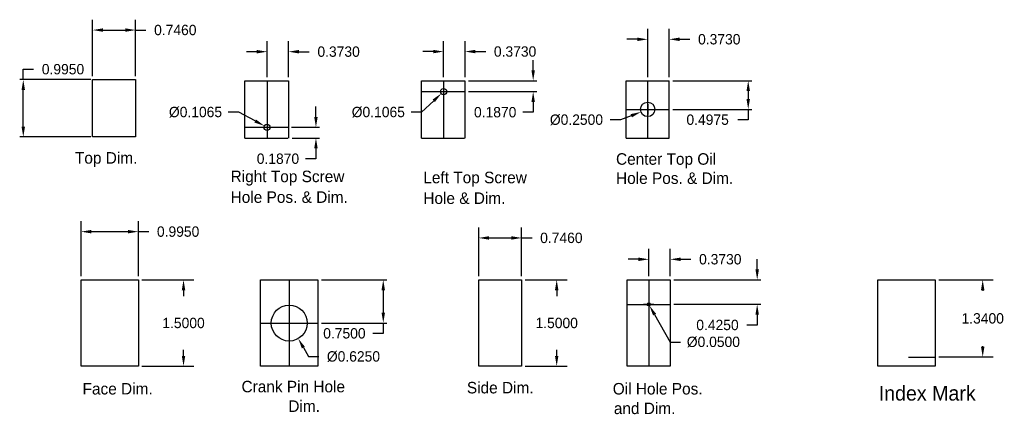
# Model space of a CAD drawing. Header units: millimetres. Extents: x 84.8 to 101.9, y 266 to 272.9.
import ezdxf

# ---------------------------------------------------------------- set-up
doc = ezdxf.new("R2010")
doc.units = ezdxf.units.MM
doc.dimstyles.get("Standard").update_dxf_attribs({"dimtxt": 0.18, "dimasz": 0.18, "dimexe": 0.18, "dimexo": 0.0625, "dimgap": 0.09, "dimtad": 0, "dimtih": 1, "dimtoh": 1, "dimdec": 4, "dimzin": 0, "dimdsep": 46, "dimtxsty": 'Standard', "dimcen": 0.09, "dimadec": 0, "dimazin": 0, "dimtfac": 1, "dimtdec": 4, "dimtofl": 0, "dimtmove": 0, "dimatfit": 3, "dimfxl": 1, "dimtolj": 1, "dimtzin": 0, "dimarcsym": 0})

# ---------------------------------------------------------------- blocks, each defined once
blk = doc.blocks.new('*D1')
at = {"color": 0, "linetype": 'ByBlock', "lineweight": -2}
for p, q in [((85.841, 268.422), (85.841, 269.377)), ((86.836, 268.422), (86.836, 269.377)), ((86.021, 269.197), (86.656, 269.197)), ((86.836, 269.197), (87.016, 269.197))]:
    blk.add_line(p, q, dxfattribs=at)
at = {"color": 0, "linetype": 'ByBlock'}
for points in [[(85.841, 269.197), (86.021, 269.167), (86.021, 269.227)], [(86.836, 269.197), (86.656, 269.167), (86.656, 269.227)]]:
    blk.add_solid(points, dxfattribs=at)
at = {"layer": 'DEFPOINTS', "color": 0, "linetype": 'ByBlock'}
for p in [(85.841, 268.36), (86.836, 268.36)]:
    blk.add_point(p, dxfattribs=at)
at = {"color": 0, "linetype": 'ByBlock', "lineweight": -2, "insert": (87.526, 269.197), "char_height": 0.18, "attachment_point": 5}
blk.add_mtext('\\A1;0.9950', dxfattribs=at)
blk = doc.blocks.new('*D2')
at = {"color": 0, "linetype": 'ByBlock', "lineweight": -2}
for p, q in [((86.898, 268.36), (87.8, 268.36)), ((87.62, 268.18), (87.62, 268.075)), ((87.62, 267.04), (87.62, 267.145)), ((86.898, 266.86), (87.8, 266.86))]:
    blk.add_line(p, q, dxfattribs=at)
at = {"color": 0, "linetype": 'ByBlock'}
for points in [[(87.62, 268.36), (87.59, 268.18), (87.65, 268.18)], [(87.62, 266.86), (87.59, 267.04), (87.65, 267.04)]]:
    blk.add_solid(points, dxfattribs=at)
at = {"layer": 'DEFPOINTS', "color": 0, "linetype": 'ByBlock'}
for p in [(86.836, 268.36), (86.836, 266.86)]:
    blk.add_point(p, dxfattribs=at)
at = {"color": 0, "linetype": 'ByBlock', "lineweight": -2, "insert": (87.62, 267.61), "char_height": 0.18, "attachment_point": 5}
blk.add_mtext('\\A1;1.5000', dxfattribs=at)
blk = doc.blocks.new('*D3')
at = {"color": 0, "linetype": 'ByBlock', "lineweight": -2}
for p, q in [((90.017, 268.36), (91.153, 268.36)), ((91.09, 268.18), (91.09, 267.79)), ((90.017, 267.61), (91.153, 267.61)), ((91.09, 267.61), (91.09, 267.43)), ((91.09, 267.43), (90.91, 267.43))]:
    blk.add_line(p, q, dxfattribs=at)
at = {"color": 0, "linetype": 'ByBlock'}
for points in [[(91.09, 268.36), (91.06, 268.18), (91.12, 268.18)], [(91.09, 267.61), (91.06, 267.79), (91.12, 267.79)]]:
    blk.add_solid(points, dxfattribs=at)
at = {"layer": 'DEFPOINTS', "color": 0, "linetype": 'ByBlock'}
for p in [(89.954, 268.36), (89.954, 267.61)]:
    blk.add_point(p, dxfattribs=at)
at = {"color": 0, "linetype": 'ByBlock', "lineweight": -2, "insert": (90.415, 267.43), "char_height": 0.18, "attachment_point": 5}
blk.add_mtext('\\A1;0.7500', dxfattribs=at)
blk = doc.blocks.new('*D4')
at = {"color": 0, "linetype": 'ByBlock', "lineweight": -2}
for p, q in [((89.367, 267.61), (89.547, 267.61)), ((89.457, 267.7), (89.457, 267.52)), ((89.702, 267.183), (89.792, 267.027)), ((89.792, 267.027), (89.972, 267.027))]:
    blk.add_line(p, q, dxfattribs=at)
at = {"color": 0, "linetype": 'ByBlock'}
blk.add_solid([(89.613, 267.339), (89.676, 267.168), (89.728, 267.198)], dxfattribs=at)
at = {"layer": 'DEFPOINTS', "color": 0, "linetype": 'ByBlock'}
for p in [(89.284, 267.87), (89.613, 267.339)]:
    blk.add_point(p, dxfattribs=at)
at = {"color": 0, "linetype": 'ByBlock', "lineweight": -2, "insert": (90.572, 267.027), "char_height": 0.18, "attachment_point": 5}
blk.add_mtext('\\A1;%%c0.6250', dxfattribs=at)
blk = doc.blocks.new('*D5')
at = {"color": 0, "linetype": 'ByBlock', "lineweight": -2}
for p, q in [((92.748, 268.422), (92.748, 269.268)), ((93.494, 268.422), (93.494, 269.268)), ((92.928, 269.088), (93.314, 269.088)), ((93.494, 269.088), (93.674, 269.088))]:
    blk.add_line(p, q, dxfattribs=at)
at = {"color": 0, "linetype": 'ByBlock'}
for points in [[(92.748, 269.088), (92.928, 269.058), (92.928, 269.118)], [(93.494, 269.088), (93.314, 269.058), (93.314, 269.118)]]:
    blk.add_solid(points, dxfattribs=at)
at = {"layer": 'DEFPOINTS', "color": 0, "linetype": 'ByBlock'}
for p in [(92.748, 268.36), (93.494, 268.36)]:
    blk.add_point(p, dxfattribs=at)
at = {"color": 0, "linetype": 'ByBlock', "lineweight": -2, "insert": (94.184, 269.088), "char_height": 0.18, "attachment_point": 5}
blk.add_mtext('\\A1;0.7460', dxfattribs=at)
blk = doc.blocks.new('*D6')
at = {"color": 0, "linetype": 'ByBlock', "lineweight": -2}
for p, q in [((93.556, 268.36), (94.283, 268.36)), ((94.103, 268.18), (94.103, 268.075)), ((94.103, 267.04), (94.103, 267.145)), ((93.556, 266.86), (94.283, 266.86))]:
    blk.add_line(p, q, dxfattribs=at)
at = {"color": 0, "linetype": 'ByBlock'}
for points in [[(94.103, 268.36), (94.133, 268.18), (94.073, 268.18)], [(94.103, 266.86), (94.133, 267.04), (94.073, 267.04)]]:
    blk.add_solid(points, dxfattribs=at)
at = {"layer": 'DEFPOINTS', "color": 0, "linetype": 'ByBlock'}
for p in [(93.494, 268.36), (93.494, 266.86)]:
    blk.add_point(p, dxfattribs=at)
at = {"color": 0, "linetype": 'ByBlock', "lineweight": -2, "insert": (94.103, 267.61), "char_height": 0.18, "attachment_point": 5}
blk.add_mtext('\\A1;1.5000', dxfattribs=at)
blk = doc.blocks.new('*D7')
at = {"color": 0, "linetype": 'ByBlock', "lineweight": -2}
for p, q in [((95.702, 268.422), (95.702, 268.897)), ((96.075, 268.422), (96.075, 268.897)), ((95.522, 268.717), (95.342, 268.717)), ((96.255, 268.717), (96.435, 268.717))]:
    blk.add_line(p, q, dxfattribs=at)
at = {"color": 0, "linetype": 'ByBlock'}
for points in [[(95.702, 268.717), (95.522, 268.687), (95.522, 268.747)], [(96.075, 268.717), (96.255, 268.687), (96.255, 268.747)]]:
    blk.add_solid(points, dxfattribs=at)
at = {"layer": 'DEFPOINTS', "color": 0, "linetype": 'ByBlock'}
for p in [(95.702, 268.36), (96.075, 268.36)]:
    blk.add_point(p, dxfattribs=at)
at = {"color": 0, "linetype": 'ByBlock', "lineweight": -2, "insert": (96.945, 268.717), "char_height": 0.18, "attachment_point": 5}
blk.add_mtext('\\A1;0.3730', dxfattribs=at)
blk = doc.blocks.new('*D8')
at = {"color": 0, "linetype": 'ByBlock', "lineweight": -2}
for p, q in [((97.586, 268.54), (97.586, 268.72)), ((96.137, 268.36), (97.649, 268.36)), ((96.137, 267.935), (97.649, 267.935)), ((97.586, 267.755), (97.586, 267.575)), ((97.586, 267.575), (97.406, 267.575))]:
    blk.add_line(p, q, dxfattribs=at)
at = {"color": 0, "linetype": 'ByBlock'}
for points in [[(97.586, 268.36), (97.556, 268.54), (97.616, 268.54)], [(97.586, 267.935), (97.556, 267.755), (97.616, 267.755)]]:
    blk.add_solid(points, dxfattribs=at)
at = {"layer": 'DEFPOINTS', "color": 0, "linetype": 'ByBlock'}
for p in [(96.075, 268.36), (96.075, 267.935)]:
    blk.add_point(p, dxfattribs=at)
at = {"color": 0, "linetype": 'ByBlock', "lineweight": -2, "insert": (96.896, 267.575), "char_height": 0.18, "attachment_point": 5}
blk.add_mtext('\\A1;0.4250', dxfattribs=at)
blk = doc.blocks.new('*D9')
at = {"color": 0, "linetype": 'ByBlock', "lineweight": -2}
for p, q in [((95.612, 267.935), (95.792, 267.935)), ((95.702, 268.025), (95.702, 267.845)), ((95.803, 267.757), (96.075, 267.28)), ((96.075, 267.28), (96.255, 267.28))]:
    blk.add_line(p, q, dxfattribs=at)
at = {"color": 0, "linetype": 'ByBlock'}
blk.add_solid([(95.714, 267.913), (95.777, 267.742), (95.829, 267.771)], dxfattribs=at)
at = {"layer": 'DEFPOINTS', "color": 0, "linetype": 'ByBlock'}
for p in [(95.689, 267.956), (95.714, 267.913)]:
    blk.add_point(p, dxfattribs=at)
at = {"color": 0, "linetype": 'ByBlock', "lineweight": -2, "insert": (96.825, 267.28), "char_height": 0.18, "attachment_point": 5}
blk.add_mtext('\\A1;%%c0.0500', dxfattribs=at)
blk = doc.blocks.new('*D16')
at = {"color": 0, "linetype": 'ByBlock', "lineweight": -2}
for p, q in [((84.836, 271.838), (84.836, 272.018)), ((84.836, 272.018), (85.016, 272.018)), ((86.007, 271.838), (84.774, 271.838)), ((84.836, 271.023), (84.836, 271.658)), ((86.007, 270.843), (84.774, 270.843))]:
    blk.add_line(p, q, dxfattribs=at)
at = {"color": 0, "linetype": 'ByBlock'}
for points in [[(84.836, 271.838), (84.866, 271.658), (84.806, 271.658)], [(84.836, 270.843), (84.866, 271.023), (84.806, 271.023)]]:
    blk.add_solid(points, dxfattribs=at)
at = {"layer": 'DEFPOINTS', "color": 0, "linetype": 'ByBlock'}
for p in [(86.069, 271.838), (86.069, 270.843)]:
    blk.add_point(p, dxfattribs=at)
at = {"color": 0, "linetype": 'ByBlock', "lineweight": -2, "insert": (85.526, 272.018), "char_height": 0.18, "attachment_point": 5}
blk.add_mtext('\\A1;0.9950', dxfattribs=at)
blk = doc.blocks.new('*D17')
at = {"color": 0, "linetype": 'ByBlock', "lineweight": -2}
for p, q in [((86.041, 271.9), (86.041, 272.879)), ((86.787, 271.9), (86.787, 272.879)), ((86.221, 272.699), (86.607, 272.699)), ((86.787, 272.699), (86.967, 272.699))]:
    blk.add_line(p, q, dxfattribs=at)
at = {"color": 0, "linetype": 'ByBlock'}
for points in [[(86.041, 272.699), (86.221, 272.669), (86.221, 272.729)], [(86.787, 272.699), (86.607, 272.669), (86.607, 272.729)]]:
    blk.add_solid(points, dxfattribs=at)
at = {"layer": 'DEFPOINTS', "color": 0, "linetype": 'ByBlock'}
for p in [(86.041, 271.838), (86.787, 271.838)]:
    blk.add_point(p, dxfattribs=at)
at = {"color": 0, "linetype": 'ByBlock', "lineweight": -2, "insert": (87.477, 272.699), "char_height": 0.18, "attachment_point": 5}
blk.add_mtext('\\A1;0.7460', dxfattribs=at)
blk = doc.blocks.new('*D10')
at = {"color": 0, "linetype": 'ByBlock', "lineweight": -2}
for p, q in [((96.119, 271.818), (97.492, 271.818)), ((97.43, 271.638), (97.43, 271.501)), ((96.119, 271.321), (97.492, 271.321)), ((97.43, 271.321), (97.43, 271.141)), ((97.43, 271.141), (97.25, 271.141))]:
    blk.add_line(p, q, dxfattribs=at)
at = {"color": 0, "linetype": 'ByBlock'}
for points in [[(97.43, 271.818), (97.4, 271.638), (97.46, 271.638)], [(97.43, 271.321), (97.4, 271.501), (97.46, 271.501)]]:
    blk.add_solid(points, dxfattribs=at)
at = {"layer": 'DEFPOINTS', "color": 0, "linetype": 'ByBlock'}
for p in [(96.057, 271.818), (96.057, 271.321)]:
    blk.add_point(p, dxfattribs=at)
at = {"color": 0, "linetype": 'ByBlock', "lineweight": -2, "insert": (96.725, 271.141), "char_height": 0.18, "attachment_point": 5}
blk.add_mtext('\\A1;0.4975', dxfattribs=at)
blk = doc.blocks.new('*D11')
at = {"color": 0, "linetype": 'ByBlock', "lineweight": -2}
for p, q in [((95.684, 271.881), (95.684, 272.718)), ((96.057, 271.881), (96.057, 272.718)), ((95.504, 272.538), (95.324, 272.538)), ((96.237, 272.538), (96.417, 272.538))]:
    blk.add_line(p, q, dxfattribs=at)
at = {"color": 0, "linetype": 'ByBlock'}
for points in [[(95.684, 272.538), (95.504, 272.508), (95.504, 272.568)], [(96.057, 272.538), (96.237, 272.508), (96.237, 272.568)]]:
    blk.add_solid(points, dxfattribs=at)
at = {"layer": 'DEFPOINTS', "color": 0, "linetype": 'ByBlock'}
for p in [(95.684, 271.818), (96.057, 271.818)]:
    blk.add_point(p, dxfattribs=at)
at = {"color": 0, "linetype": 'ByBlock', "lineweight": -2, "insert": (96.927, 272.538), "char_height": 0.18, "attachment_point": 5}
blk.add_mtext('\\A1;0.3730', dxfattribs=at)
blk = doc.blocks.new('*D12')
at = {"color": 0, "linetype": 'ByBlock', "lineweight": -2}
for p, q in [((95.594, 271.321), (95.774, 271.321)), ((95.684, 271.411), (95.684, 271.231)), ((95.211, 271.139), (95.031, 271.139)), ((95.399, 271.211), (95.211, 271.139))]:
    blk.add_line(p, q, dxfattribs=at)
at = {"color": 0, "linetype": 'ByBlock'}
blk.add_solid([(95.567, 271.276), (95.388, 271.239), (95.41, 271.183)], dxfattribs=at)
at = {"layer": 'DEFPOINTS', "color": 0, "linetype": 'ByBlock'}
for p in [(95.8, 271.366), (95.567, 271.276)]:
    blk.add_point(p, dxfattribs=at)
at = {"color": 0, "linetype": 'ByBlock', "lineweight": -2, "insert": (94.446, 271.139), "char_height": 0.18, "attachment_point": 5}
blk.add_mtext('\\A1;%%c0.2500', dxfattribs=at)
blk = doc.blocks.new('*D13')
at = {"color": 0, "linetype": 'ByBlock', "lineweight": -2}
for p, q in [((92.137, 271.881), (92.137, 272.505)), ((92.51, 271.881), (92.51, 272.505)), ((91.957, 272.325), (91.777, 272.325)), ((92.69, 272.325), (92.87, 272.325))]:
    blk.add_line(p, q, dxfattribs=at)
at = {"color": 0, "linetype": 'ByBlock'}
for points in [[(92.137, 272.325), (91.957, 272.295), (91.957, 272.355)], [(92.51, 272.325), (92.69, 272.295), (92.69, 272.355)]]:
    blk.add_solid(points, dxfattribs=at)
at = {"layer": 'DEFPOINTS', "color": 0, "linetype": 'ByBlock'}
for p in [(92.137, 271.818), (92.51, 271.818)]:
    blk.add_point(p, dxfattribs=at)
at = {"color": 0, "linetype": 'ByBlock', "lineweight": -2, "insert": (93.38, 272.325), "char_height": 0.18, "attachment_point": 5}
blk.add_mtext('\\A1;0.3730', dxfattribs=at)
blk = doc.blocks.new('*D14')
at = {"color": 0, "linetype": 'ByBlock', "lineweight": -2}
for p, q in [((93.694, 271.998), (93.694, 272.178)), ((92.572, 271.818), (93.756, 271.818)), ((92.572, 271.631), (93.756, 271.631)), ((93.694, 271.451), (93.694, 271.271)), ((93.694, 271.271), (93.514, 271.271))]:
    blk.add_line(p, q, dxfattribs=at)
at = {"color": 0, "linetype": 'ByBlock'}
for points in [[(93.694, 271.818), (93.664, 271.998), (93.724, 271.998)], [(93.694, 271.631), (93.664, 271.451), (93.724, 271.451)]]:
    blk.add_solid(points, dxfattribs=at)
at = {"layer": 'DEFPOINTS', "color": 0, "linetype": 'ByBlock'}
for p in [(92.51, 271.818), (92.51, 271.631)]:
    blk.add_point(p, dxfattribs=at)
at = {"color": 0, "linetype": 'ByBlock', "lineweight": -2, "insert": (93.034, 271.271), "char_height": 0.18, "attachment_point": 5}
blk.add_mtext('\\A1;0.1870', dxfattribs=at)
blk = doc.blocks.new('*D15')
at = {"color": 0, "linetype": 'ByBlock', "lineweight": -2}
for p, q in [((92.137, 271.721), (92.137, 271.541)), ((91.966, 271.472), (91.754, 271.272)), ((92.047, 271.631), (92.227, 271.631)), ((91.754, 271.272), (91.574, 271.272))]:
    blk.add_line(p, q, dxfattribs=at)
at = {"color": 0, "linetype": 'ByBlock'}
blk.add_solid([(92.098, 271.595), (91.946, 271.493), (91.987, 271.45)], dxfattribs=at)
at = {"layer": 'DEFPOINTS', "color": 0, "linetype": 'ByBlock'}
for p in [(92.175, 271.668), (92.098, 271.595)]:
    blk.add_point(p, dxfattribs=at)
at = {"color": 0, "linetype": 'ByBlock', "lineweight": -2, "insert": (91.004, 271.272), "char_height": 0.18, "attachment_point": 5}
blk.add_mtext('\\A1;%%c0.1065', dxfattribs=at)
blk = doc.blocks.new('*D18')
at = {"color": 0, "linetype": 'ByBlock', "lineweight": -2}
for p, q in [((89.071, 271.881), (89.071, 272.503)), ((89.444, 271.881), (89.444, 272.503)), ((88.891, 272.323), (88.711, 272.323)), ((89.624, 272.323), (89.804, 272.323))]:
    blk.add_line(p, q, dxfattribs=at)
at = {"color": 0, "linetype": 'ByBlock'}
for points in [[(89.071, 272.323), (88.891, 272.293), (88.891, 272.353)], [(89.444, 272.323), (89.624, 272.293), (89.624, 272.353)]]:
    blk.add_solid(points, dxfattribs=at)
at = {"layer": 'DEFPOINTS', "color": 0, "linetype": 'ByBlock'}
for p in [(89.071, 271.818), (89.444, 271.818)]:
    blk.add_point(p, dxfattribs=at)
at = {"color": 0, "linetype": 'ByBlock', "lineweight": -2, "insert": (90.314, 272.323), "char_height": 0.18, "attachment_point": 5}
blk.add_mtext('\\A1;0.3730', dxfattribs=at)
blk = doc.blocks.new('*D19')
at = {"color": 0, "linetype": 'ByBlock', "lineweight": -2}
for p, q in [((89.92, 271.19), (89.92, 271.37)), ((89.496, 271.01), (89.982, 271.01)), ((89.506, 270.823), (89.982, 270.823)), ((89.92, 270.643), (89.92, 270.463)), ((89.92, 270.463), (89.74, 270.463))]:
    blk.add_line(p, q, dxfattribs=at)
at = {"color": 0, "linetype": 'ByBlock'}
for points in [[(89.92, 271.01), (89.89, 271.19), (89.95, 271.19)], [(89.92, 270.823), (89.89, 270.643), (89.95, 270.643)]]:
    blk.add_solid(points, dxfattribs=at)
at = {"layer": 'DEFPOINTS', "color": 0, "linetype": 'ByBlock'}
for p in [(89.434, 271.01), (89.444, 270.823)]:
    blk.add_point(p, dxfattribs=at)
at = {"color": 0, "linetype": 'ByBlock', "lineweight": -2, "insert": (89.26, 270.463), "char_height": 0.18, "attachment_point": 5}
blk.add_mtext('\\A1;0.1870', dxfattribs=at)
blk = doc.blocks.new('*D20')
at = {"color": 0, "linetype": 'ByBlock', "lineweight": -2}
for p, q in [((88.578, 271.272), (88.398, 271.272)), ((88.865, 271.12), (88.578, 271.272)), ((88.981, 271.01), (89.161, 271.01)), ((89.071, 271.1), (89.071, 270.92))]:
    blk.add_line(p, q, dxfattribs=at)
at = {"color": 0, "linetype": 'ByBlock'}
blk.add_solid([(89.024, 271.035), (88.879, 271.146), (88.851, 271.093)], dxfattribs=at)
at = {"layer": 'DEFPOINTS', "color": 0, "linetype": 'ByBlock'}
for p in [(89.024, 271.035), (89.118, 270.985)]:
    blk.add_point(p, dxfattribs=at)
at = {"color": 0, "linetype": 'ByBlock', "lineweight": -2, "insert": (87.828, 271.272), "char_height": 0.18, "attachment_point": 5}
blk.add_mtext('\\A1;%%c0.1065', dxfattribs=at)
blk = doc.blocks.new('*D21')
at = {"color": 0, "linetype": 'ByBlock', "lineweight": -2}
for p, q in [((100.739, 268.36), (101.684, 268.36)), ((101.504, 268.18), (101.504, 268.17)), ((101.504, 267.2), (101.504, 267.21)), ((100.739, 267.02), (101.684, 267.02))]:
    blk.add_line(p, q, dxfattribs=at)
at = {"color": 0, "linetype": 'ByBlock'}
for points in [[(101.504, 268.36), (101.474, 268.18), (101.534, 268.18)], [(101.504, 267.02), (101.474, 267.2), (101.534, 267.2)]]:
    blk.add_solid(points, dxfattribs=at)
at = {"layer": 'DEFPOINTS', "color": 0, "linetype": 'ByBlock'}
for p in [(100.676, 268.36), (100.676, 267.02)]:
    blk.add_point(p, dxfattribs=at)
at = {"color": 0, "linetype": 'ByBlock', "lineweight": -2, "insert": (101.504, 267.69), "char_height": 0.18, "attachment_point": 5}
blk.add_mtext('\\A1;1.3400', dxfattribs=at)

msp = doc.modelspace()

# ---------------------------------------------------------------- linework, layer by layer
for p, q in [((86.04082, 270.84295), (86.04082, 271.83795)), ((86.04082, 271.83795), (86.78682, 271.83795)), ((86.78682, 271.83795), (86.78682, 270.84295)), ((88.68778, 270.82315), (88.68778, 271.81815)), ((88.68778, 271.81815), (89.44378, 271.81815)), ((89.07078, 271.81815), (89.07078, 270.82315)), ((89.44378, 271.81815), (89.44378, 270.82315)), ((91.75352, 270.82315), (91.75352, 271.81815)), ((91.75352, 271.81815), (92.50952, 271.81815)), ((92.13652, 271.81815), (92.13652, 270.82315)), ((92.50952, 271.81815), (92.50952, 270.82315)), ((95.31064, 270.82315), (95.31064, 271.81815)), ((95.31064, 271.81815), (96.05664, 271.81815)), ((95.68364, 270.82315), (95.68364, 271.81815)), ((96.05664, 270.82315), (96.05664, 271.81815)), ((91.75352, 271.63115), (92.50952, 271.63115)), ((95.31064, 271.32065), (96.05664, 271.32065)), ((88.68778, 271.01015), (89.43378, 271.01015)), ((86.78682, 270.84295), (86.04082, 270.84295)), ((88.68778, 270.82315), (89.43378, 270.82315)), ((91.75352, 270.82315), (92.49952, 270.82315)), ((95.31064, 270.82315), (96.05664, 270.82315)), ((95.31064, 270.82315), (96.05664, 270.82315)), ((85.84076, 268.35961), (86.83576, 268.35961)), ((85.84076, 266.85961), (85.84076, 268.35961)), ((86.83576, 268.35961), (86.83576, 266.85961)), ((88.95926, 268.35961), (89.95426, 268.35961)), ((88.95926, 266.85961), (88.95926, 268.35961)), ((89.45676, 268.35961), (89.45676, 266.85961)), ((89.95426, 268.35961), (89.95426, 266.85961)), ((92.74763, 266.85961), (92.74763, 268.35961)), ((92.74763, 268.35961), (93.49363, 268.35961)), ((93.49363, 268.35961), (93.49363, 266.85961)), ((95.32861, 266.85961), (95.32861, 268.35961)), ((95.32861, 268.35961), (96.07461, 268.35961)), ((95.70161, 268.35961), (95.70161, 266.85961)), ((96.07461, 268.35961), (96.07461, 266.85961)), ((99.68105, 268.35961), (100.67605, 268.35961)), ((99.68105, 266.85961), (99.68105, 268.35961)), ((100.67605, 268.35961), (100.67605, 266.85961)), ((95.32861, 267.93461), (96.07461, 267.93461)), ((88.95926, 267.60961), (89.95426, 267.60961)), ((100.21581, 267.01961), (100.67605, 267.01961)), ((86.83576, 266.85961), (85.84076, 266.85961)), ((89.95426, 266.85961), (88.95926, 266.85961)), ((93.49363, 266.85961), (92.74763, 266.85961)), ((96.07461, 266.85961), (95.32861, 266.85961)), ((100.67605, 266.85961), (99.68105, 266.85961))]:
    msp.add_line(p, q)
for centre, radius in [((92.13652, 271.63115), 0.05325), ((95.68364, 271.32065), 0.125), ((89.07078, 271.01015), 0.05325), ((89.45676, 267.60961), 0.3125), ((95.70161, 267.93461), 0.025)]:
    msp.add_circle(centre, radius)

# ---------------------------------------------------------------- texts
for s, height, p in [('Top Dim.', 0.2, (85.73348, 270.37827)), ('Center Top Oil', 0.2, (95.13357, 270.35936)), ('Right Top Screw', 0.2, (88.43814, 270.05674)), ('Left Top Screw', 0.2, (91.78585, 270.03783)), ('Hole Pos. & Dim.', 0.2, (95.13357, 270.02602)), ('Hole Pos. & Dim. ', 0.2, (88.43814, 269.69738)), ('Hole & Dim. ', 0.2, (91.78585, 269.67847)), ('Face Dim. ', 0.2, (85.86588, 266.36858)), ('Crank Pin Hole ', 0.2, (88.62727, 266.4064)), ('Side Dim.', 0.2, (92.5424, 266.38749)), ('Oil Hole Pos.', 0.2, (95.07683, 266.36858)), ('Index Mark', 0.254647, (99.69729, 266.2633)), ('Dim.', 0.2, (89.44056, 266.06596)), ('and Dim.', 0.2, (95.09574, 266.02813))]:
    msp.add_text(s, height=height).set_placement(p)

# ---------------------------------------------------------------- dimensions: what is measured, and where the dimension line sits
for base, p1, p2, picture, middle in [((86.78682, 272.69879), (86.04082, 271.83795), (86.78682, 271.83795), '*D17', (87.47682, 272.69879)), ((96.05664, 272.53815), (95.68364, 271.81815), (96.05664, 271.81815), '*D11', (96.92664, 272.53815)), ((89.44378, 272.32292), (89.07078, 271.81815), (89.44378, 271.81815), '*D18', (90.31378, 272.32292)), ((92.50952, 272.32543), (92.13652, 271.81815), (92.50952, 271.81815), '*D13', (93.37952, 272.32543)), ((86.83576, 269.19742), (85.84076, 268.35961), (86.83576, 268.35961), '*D1', (87.52576, 269.19742)), ((93.49363, 269.0884), (92.74763, 268.35961), (93.49363, 268.35961), '*D5', (94.18363, 269.0884)), ((96.07461, 268.71656), (95.70161, 268.35961), (96.07461, 268.35961), '*D7', (96.94461, 268.71656))]:
    dim = msp.add_linear_dim(base=base, p1=p1, p2=p2, dimstyle='Standard', override={"dimtdec": 3})
    dim.commit()
    dim.dimension.update_dxf_attribs({"geometry": picture, "text_midpoint": middle})
for base, p1, p2, picture, middle in [((93.6935, 271.63115), (92.50952, 271.81815), (92.50952, 271.63115), '*D14', (93.0335, 271.27115)), ((84.83606, 271.83795), (86.06934, 270.84295), (86.06934, 271.83795), '*D16', (85.52606, 272.01795)), ((97.42991, 271.32065), (96.05664, 271.81815), (96.05664, 271.32065), '*D10', (96.72491, 271.14065)), ((89.91983, 270.82315), (89.43378, 271.01015), (89.44378, 270.82315), '*D19', (89.25983, 270.46315)), ((97.58625, 267.93461), (96.07461, 268.35961), (96.07461, 267.93461), '*D8', (96.89625, 267.57461)), ((87.62035, 266.85961), (86.83576, 268.35961), (86.83576, 266.85961), '*D2', (87.62035, 267.60961)), ((91.09014, 267.60961), (89.95426, 268.35961), (89.95426, 267.60961), '*D3', (90.41514, 267.42961)), ((94.10334, 268.35961), (93.49363, 266.85961), (93.49363, 268.35961), '*D6', (94.10334, 267.60961))]:
    dim = msp.add_linear_dim(base=base, p1=p1, p2=p2, angle=90, dimstyle='Standard', override={"dimtdec": 3})
    dim.commit()
    dim.dimension.update_dxf_attribs({"geometry": picture, "text_midpoint": middle})
for p1, p2, picture, middle in [((92.17535, 271.66759), (92.09768, 271.59472), '*D15', (91.00352, 271.27179)), ((89.11781, 270.98517), (89.02375, 271.03513), '*D20', (87.8285, 271.27165)), ((95.8003, 271.36556), (95.56699, 271.27575), '*D12', (94.44596, 271.1387)), ((95.68923, 267.95633), (95.71399, 267.9129), '*D9', (96.82461, 267.2803)), ((89.2838, 267.86988), (89.61255, 267.33872), '*D4', (90.57202, 267.02664))]:
    dim = msp.add_diameter_dim_2p(p1=p1, p2=p2, dimstyle='Standard', override={"dimtdec": 3})
    dim.commit()
    dim.dimension.update_dxf_attribs({"geometry": picture, "text_midpoint": middle})
dim = msp.add_linear_dim(base=(101.50426, 267.01961), p1=(100.67605, 268.35961), p2=(100.67605, 267.01961), angle=90, dimstyle='Standard')
dim.commit()
dim.dimension.update_dxf_attribs({"geometry": '*D21', "text_midpoint": (101.50426, 267.68961)})

doc.saveas('drawing.dxf')
